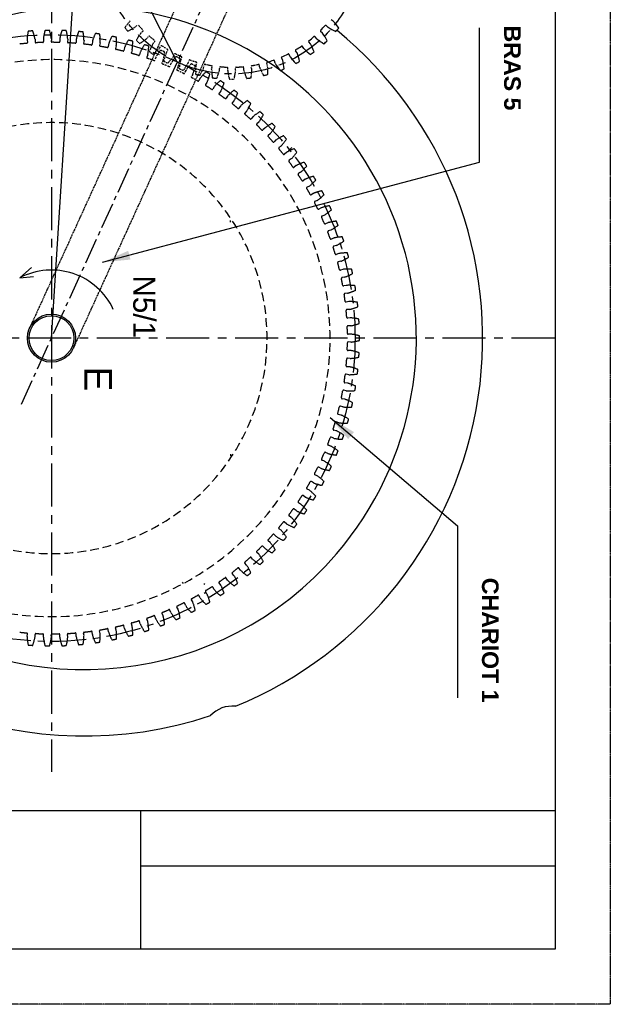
# Model space of a CAD drawing. Extents: x -582 to 7251, y -389 to 3197.
# Tile 2 of 7: x 65 to 279, y 449 to 805. Entities that reach past the tile are written whole.
import ezdxf

# ---------------------------------------------------------------- set-up
doc = ezdxf.new("R2010")
doc.units = 0
doc.header["$LTSCALE"] = 0.25
doc.header["$MEASUREMENT"] = 0
for name, pattern in [('CENTER', [2, 1.25, -0.25, 0.25, -0.25]), ('CENTER2', [1.125, 0.75, -0.125, 0.125, -0.125]), ('HIDDEN', [0.375, 0.25, -0.125]), ('HIDDEN2', [0.1875, 0.125, -0.0625])]:
    doc.linetypes.add(name, pattern=pattern)
doc.layers.get('0').update_dxf_attribs({"linetype": 'CONTINUOUS'})
for name, color, linetype in [('000_01_SPUR_GEAR', 150, 'CONTINUOUS'), ('006_SPINDLE', 110, 'CONTINUOUS'), ('01_BODY', 171, 'CONTINUOUS'), ('039_SPURGEAR', 230, 'CONTINUOUS'), ('064_FRAME', 150, 'CONTINUOUS'), ('15_RING_GEAR_REAR_A', 202, 'CONTINUOUS'), ('16_BACK_PLATE', 50, 'CONTINUOUS'), ('34_SPINDLE', 70, 'CONTINUOUS'), ('36_COLLAR', 150, 'CONTINUOUS'), ('SPRAG_CLUTCH_', 81, 'CONTINUOUS')]:
    doc.layers.add(name, color=color, linetype=linetype)
doc.styles.add('ROMANS', font='romans.shx')
doc.styles.get("Standard").update_dxf_attribs({"font": 'txt', "height": 15})
doc.dimstyles.new('STANDARD5', dxfattribs={"dimscale": 5, "dimtxt": 3.5, "dimasz": 3.5, "dimexe": 1.75, "dimexo": 1.75, "dimgap": 1.75, "dimtad": 1, "dimtxsty": 'ROMANS', "dimcen": 8.75, "dimclrt": 4, "dimazin": 3, "dimtp": 0.005, "dimtm": 0.005, "dimtfac": 1, "dimtofl": 0, "dimtmove": 0, "dimatfit": 3, "dimtolj": 1})

msp = doc.modelspace()

# ---------------------------------------------------------------- linework, layer by layer
at = {"color": 7, "linetype": 'CENTER'}
for p, q in [((278.78, 1042.96), (278.78, 448.96)), ((278.78, 448.96), (-141.22, 448.96))]:
    msp.add_line(p, q, dxfattribs=at)
at = {"color": 7, "linetype": 'CONTINUOUS'}
for p, q in [((258.78, 1022.96), (258.78, 468.96)), ((258.78, 518.96), (-121.22, 518.96)), ((108.78, 518.96), (108.78, 468.96)), ((258.78, 498.96), (108.78, 498.96)), ((258.78, 468.96), (-121.22, 468.96))]:
    msp.add_line(p, q, dxfattribs=at)
at = {"color": 5, "linetype": 'CENTER2', "ltscale": 50}
msp.add_line((65.71, 666.21), (170.69, 896.6), dxfattribs=at)
at = {"color": 1, "linetype": 'CONTINUOUS'}
for q in [(69.43, 715.64), (70.05, 712.42)]:
    msp.add_line((65.14, 711.95), q, dxfattribs=at)
msp.add_arc((76.61, 690.11), 24.66, 24.9989, 117.7062, dxfattribs=at)
at = {"layer": '000_01_SPUR_GEAR', "color": 5, "linetype": 'CONTINUOUS'}
for p, q in [((122.14, 790.06), (46.23, 938.62)), ((76.61, 690.11), (92.36, 938.14))]:
    msp.add_line(p, q, dxfattribs=at)
at = {"layer": '006_SPINDLE', "color": 7, "linetype": 'CENTER'}
for p, q in [((133.97, 837), (112.94, 790.84)), ((149.8, 829.79), (84.52, 686.51)), ((112.94, 790.84), (68.69, 693.72))]:
    msp.add_line(p, q, dxfattribs=at)
at = {"layer": '006_SPINDLE', "color": 5, "linetype": 'CENTER', "ltscale": 40}
for centre, radius in [((141.89, 833.39), 47.64), ((76.61, 690.11), 109.83)]:
    msp.add_circle(centre, radius, dxfattribs=at)
at = {"layer": '006_SPINDLE', "color": 7}
for radius in [8.7, 8.1]:
    msp.add_circle((76.61, 690.11), radius, dxfattribs=at)
at = {"layer": '01_BODY', "color": 5, "linetype": 'CENTER', "ltscale": 50}
for p, q in [((76.61, 844.78), (76.61, 533.15)), ((258.68, 690.11), (-50.9, 690.11))]:
    msp.add_line(p, q, dxfattribs=at)
at = {"layer": '01_BODY', "color": 7}
for centre, radius, start, end in [((88.61, 690.11), 144, 86.9894, 149.5514), ((88.61, 690.11), 144, 292.2659, 50.6978), ((88.61, 690.11), 144, 210.4486, 288.4271), ((142.01, 546.11), 10.8, 83.8218, 136.8711)]:
    msp.add_arc(centre, radius, start, end, dxfattribs=at)
at = {"layer": '039_SPURGEAR', "color": 7, "linetype": 'HIDDEN2', "ltscale": 10}
for p, q in [((106.96, 802.74), (107.64, 803.39)), ((108.98, 800.58), (109.67, 801.22)), ((111.08, 798.6), (111.68, 799.33)), ((113.35, 796.71), (113.96, 797.43)), ((131.65, 788.07), (131.82, 788.99)), ((134.56, 787.5), (134.74, 788.43)), ((137.41, 787.14), (137.47, 788.08)), ((140.37, 786.95), (140.43, 787.88)), ((143.25, 786.94), (143.18, 787.88)), ((146.2, 787.12), (146.15, 788.06)), ((149.06, 787.48), (148.88, 788.4)), ((151.97, 788.03), (151.79, 788.95)), ((154.76, 788.74), (154.46, 789.63))]:
    msp.add_line(p, q, dxfattribs=at)
at = {"layer": '039_SPURGEAR', "color": 7}
for p, q in [((176.71, 802.61), (176.03, 803.26)), ((178.55, 804.83), (177.79, 805.38)), ((172.58, 798.49), (171.98, 799.22)), ((174.68, 800.46), (173.99, 801.1)), ((167.96, 794.92), (167.46, 795.72)), ((170.29, 796.61), (169.69, 797.34)), ((160.25, 790.7), (159.85, 791.55)), ((162.93, 791.96), (162.54, 792.81)), ((165.46, 793.34), (164.95, 794.13)), ((157.57, 789.65), (157.29, 790.54))]:
    msp.add_line(p, q, dxfattribs=at)
at = {"layer": '039_SPURGEAR', "color": 5, "linetype": 'HIDDEN', "ltscale": 10}
for p, q in [((115.68, 795.02), (116.18, 795.81)), ((118.18, 793.43), (118.68, 794.22)), ((120.7, 792.04), (121.1, 792.89)), ((123.37, 790.77), (123.78, 791.62)), ((126.05, 789.71), (126.34, 790.6)), ((128.86, 788.78), (129.16, 789.68))]:
    msp.add_line(p, q, dxfattribs=at)
at = {"layer": '039_SPURGEAR', "color": 7, "linetype": 'HIDDEN2', "ltscale": 10}
for centre, radius, start, end in [((118, 792.52), 17.9, 135.9575, 146.083), ((119.81, 815.21), 20.95, 217.317, 221.7524), ((97.18, 817.73), 17.9, 292.9863, 303.1119), ((141.89, 833.4), 45.22, 221.6076, 224.5863), ((123.31, 789.84), 17.9, 143.1575, 153.283), ((99.5, 812.25), 17.9, 300.1863, 310.3119), ((109.47, 801.44), 0.3, 312.6036, 44.5863), ((111.91, 799.14), 0.3, 52.4054, 140.5572), ((141.89, 833.4), 45.22, 228.8076, 231.7863), ((122.26, 812.58), 20.95, 224.517, 228.9524), ((128.91, 787.86), 17.9, 150.3575, 160.483), ((113.73, 797.63), 0.3, 319.8036, 51.7863), ((125.02, 810.29), 20.95, 231.717, 236.1524), ((114.93, 794.45), 17.9, 328.9863, 339.1119), ((132.12, 788.93), 0.3, 81.2054, 169.3572), ((141.89, 833.4), 45.22, 257.6076, 260.5863), ((134.44, 788.48), 0.3, 348.6036, 80.5863), ((137.77, 788.06), 0.3, 88.4054, 176.5572), ((141.89, 833.4), 45.22, 264.8076, 267.7863), ((140.13, 787.91), 0.3, 355.8036, 87.7863), ((143.48, 787.9), 0.3, 95.6054, 183.7572), ((141.89, 833.4), 45.22, 272.0076, 274.9863), ((145.85, 788.04), 0.3, 3.0036, 94.9863), ((149.17, 788.46), 0.3, 102.8054, 190.9572), ((141.89, 833.4), 45.22, 279.2076, 282.1863), ((151.5, 788.9), 0.3, 10.2036, 102.1863), ((168.7, 794.37), 17.9, 200.7575, 210.883), ((154.75, 789.73), 0.3, 110.0054, 198.1572), ((140.96, 833.11), 45.22, 287.6167, 288.0217), ((137.03, 786.28), 17.9, 357.7863, 7.9119), ((152.46, 787.24), 17.9, 179.1575, 189.283), ((138.24, 805.02), 20.95, 260.517, 264.9524), ((120.02, 791.38), 17.9, 336.1863, 346.3119), ((158.16, 788.93), 17.9, 186.3575, 196.483), ((125.46, 788.97), 17.9, 343.3863, 353.5119), ((163.6, 791.32), 17.9, 193.5575, 203.683), ((145.41, 805.01), 20.95, 274.917, 279.3524), ((131.16, 787.26), 17.9, 350.5863, 0.7119), ((148.94, 805.67), 20.95, 282.117, 286.5524), ((141.83, 804.79), 20.95, 267.717, 272.1524)]:
    msp.add_arc(centre, radius, start, end, dxfattribs=at)
at = {"layer": '039_SPURGEAR', "color": 7}
for centre, radius, start, end in [((141.89, 833.4), 45.22, 315.2076, 318.1863), ((175.82, 803.04), 0.3, 46.2036, 138.1863), ((186.52, 817.59), 17.9, 236.7575, 246.883), ((165.65, 792.42), 17.9, 33.7863, 43.9119), ((163.89, 815.11), 20.95, 318.117, 322.5524), ((141.89, 833.4), 45.22, 308.0076, 310.9863), ((171.75, 799.03), 0.3, 39.0036, 130.9863), ((184.19, 812.12), 17.9, 229.5575, 239.683), ((174.2, 801.32), 0.3, 138.8054, 226.9572), ((160.33, 789.76), 17.9, 26.5863, 36.7119), ((141.89, 833.4), 45.22, 300.8076, 303.7863), ((167.21, 795.56), 0.3, 31.8036, 123.7863), ((181.19, 806.98), 17.9, 222.3575, 232.483), ((169.92, 797.53), 0.3, 131.6054, 219.7572), ((154.71, 787.79), 17.9, 19.3863, 29.5119), ((161.43, 812.5), 20.95, 310.917, 315.3524), ((160.12, 791.68), 0.3, 117.2054, 205.3572), ((141.89, 833.4), 45.22, 293.6076, 296.5863), ((162.26, 792.69), 0.3, 24.6036, 116.5863), ((177.57, 802.27), 17.9, 215.1575, 225.283), ((165.2, 794.3), 0.3, 124.4054, 212.5572), ((148.9, 786.55), 17.9, 12.1863, 22.3119), ((158.65, 810.22), 20.95, 303.717, 308.1524), ((141.89, 833.4), 45.22, 286.7959, 289.3863), ((157, 790.45), 0.3, 17.4036, 109.3863), ((173.38, 798.04), 17.9, 207.9575, 218.083), ((142.97, 786.04), 17.9, 4.9863, 15.1119), ((155.62, 808.3), 20.95, 296.517, 300.9524), ((152.36, 806.77), 20.95, 289.317, 293.7524)]:
    msp.add_arc(centre, radius, start, end, dxfattribs=at)
at = {"layer": '039_SPURGEAR', "color": 5, "linetype": 'HIDDEN', "ltscale": 10}
for centre, radius, start, end in [((102.48, 807.11), 17.9, 307.3863, 317.5119), ((116.44, 795.65), 0.3, 59.6054, 147.7572), ((141.89, 833.4), 45.22, 236.0076, 238.9863), ((134.72, 786.59), 17.9, 157.5575, 167.683), ((118.43, 794.38), 0.3, 327.0036, 58.9863), ((106.09, 802.38), 17.9, 314.5863, 324.7119), ((121.37, 792.76), 0.3, 66.8054, 154.9572), ((141.89, 833.4), 45.22, 243.2076, 246.1863), ((123.51, 791.75), 0.3, 334.2036, 66.1863), ((128.05, 808.36), 20.95, 238.917, 243.3524), ((140.64, 786.06), 17.9, 164.7575, 174.883), ((110.26, 798.13), 17.9, 321.7863, 331.9119), ((126.62, 790.51), 0.3, 74.0054, 162.1572), ((141.89, 833.4), 45.22, 250.4076, 253.3863), ((146.59, 786.28), 17.9, 171.9575, 182.083), ((128.87, 789.77), 0.3, 341.4036, 73.3863), ((131.3, 806.82), 20.95, 246.117, 250.5524), ((134.71, 805.7), 20.95, 253.317, 257.7524)]:
    msp.add_arc(centre, radius, start, end, dxfattribs=at)
at = {"layer": '064_FRAME', "color": 5, "linetype": 'HIDDEN'}
for p in [(128.53, 788.71), (128.58, 788.68)]:
    msp.add_point(p, dxfattribs=at)
at = {"layer": '15_RING_GEAR_REAR_A', "color": 7, "linetype": 'HIDDEN', "ltscale": 150}
for p, q in [((73.69, 798.41), (73.76, 797.47)), ((76.57, 798.45), (76.52, 797.51)), ((79.61, 798.4), (79.63, 797.47)), ((67.78, 798.09), (67.9, 797.15)), ((70.65, 798.28), (70.65, 797.34)), ((82.48, 798.29), (82.38, 797.35)), ((85.51, 798.08), (85.49, 797.14)), ((88.38, 797.8), (88.23, 796.88)), ((91.4, 797.43), (91.32, 796.5)), ((94.24, 797), (94.04, 796.08)), ((97.24, 796.46), (97.11, 795.53)), ((100.06, 795.88), (99.8, 794.97)), ((103.01, 795.18), (102.83, 794.26)), ((105.8, 794.44), (105.5, 793.55)), ((108.71, 793.58), (108.48, 792.67)), ((111.45, 792.69), (111.1, 791.82)), ((130.38, 784.16), (129.96, 783.32)), ((132.86, 782.7), (132.33, 781.92)), ((135.44, 781.08), (134.97, 780.27)), ((137.83, 779.49), (137.26, 778.74)), ((140.32, 777.73), (139.8, 776.94)), ((142.62, 776.01), (142.01, 775.29)), ((145, 774.12), (144.45, 773.36)), ((147.21, 772.28), (146.56, 771.6)), ((149.49, 770.26), (148.9, 769.53)), ((151.6, 768.3), (150.91, 767.65)), ((153.76, 766.16), (153.13, 765.47)), ((155.75, 764.08), (155.03, 763.48)), ((157.8, 761.84), (157.13, 761.18)), ((159.67, 759.65), (158.92, 759.09)), ((161.59, 757.3), (160.89, 756.67)), ((163.35, 755.01), (162.57, 754.49)), ((165.13, 752.55), (164.4, 751.97)), ((166.76, 750.18), (165.95, 749.7)), ((168.41, 747.63), (167.64, 747.09)), ((169.91, 745.17), (169.07, 744.73)), ((171.42, 742.53), (170.62, 742.03)), ((172.78, 739.99), (171.92, 739.6)), ((174.14, 737.27), (173.31, 736.82)), ((175.36, 734.66), (174.48, 734.32)), ((176.57, 731.88), (175.72, 731.47)), ((177.64, 729.2), (176.75, 728.91)), ((178.7, 726.35), (177.83, 725.99)), ((179.62, 723.63), (178.72, 723.38)), ((180.52, 720.72), (179.64, 720.41)), ((181.3, 717.95), (180.38, 717.76)), ((182.04, 715), (181.14, 714.74)), ((182.67, 712.19), (181.74, 712.05)), ((183.24, 709.21), (182.33, 708.99)), ((183.71, 706.37), (182.78, 706.28)), ((184.13, 703.36), (183.2, 703.19)), ((184.44, 700.49), (183.5, 700.45)), ((184.69, 697.47), (183.76, 697.35)), ((184.85, 694.59), (183.91, 694.6)), ((184.93, 691.55), (183.99, 691.49)), ((184.93, 688.67), (183.99, 688.74)), ((184.85, 685.64), (183.91, 685.62)), ((184.69, 682.76), (183.76, 682.87)), ((184.44, 679.73), (183.5, 679.77)), ((183.71, 673.86), (182.78, 673.95)), ((184.13, 676.87), (183.2, 677.03)), ((183.24, 671.02), (182.33, 671.23)), ((182.67, 668.03), (181.74, 668.18)), ((182.04, 665.22), (181.14, 665.49)), ((180.52, 659.5), (179.64, 659.81)), ((181.3, 662.27), (180.38, 662.47)), ((179.62, 656.6), (178.72, 656.84)), ((178.7, 653.87), (177.83, 654.23)), ((176.57, 648.35), (175.72, 648.76)), ((177.64, 651.02), (176.75, 651.31)), ((175.36, 645.56), (174.48, 645.9)), ((174.14, 642.95), (173.31, 643.41)), ((171.42, 637.7), (170.62, 638.2)), ((172.78, 640.24), (171.92, 640.63)), ((169.91, 635.06), (169.07, 635.49)), ((168.41, 632.6), (167.64, 633.14)), ((165.13, 627.67), (164.4, 628.25)), ((166.76, 630.05), (165.95, 630.53)), ((163.35, 625.21), (162.57, 625.74)), ((159.67, 620.57), (158.92, 621.14)), ((161.59, 622.93), (160.89, 623.55)), ((155.75, 616.14), (155.03, 616.75)), ((157.8, 618.39), (157.13, 619.05)), ((153.76, 614.06), (153.13, 614.76)), ((149.49, 609.96), (148.9, 610.69)), ((151.6, 611.93), (150.91, 612.57)), ((145, 606.1), (144.45, 606.86)), ((147.21, 607.95), (146.56, 608.63)), ((140.32, 602.49), (139.8, 603.28)), ((142.62, 604.22), (142.01, 604.93)), ((135.44, 599.15), (134.97, 599.96)), ((137.83, 600.74), (137.26, 601.49)), ((127.72, 594.6), (127.23, 595.4)), ((130.38, 596.07), (129.96, 596.91)), ((132.86, 597.53), (132.33, 598.31)), ((122.43, 591.95), (121.99, 592.78)), ((125.16, 593.27), (124.79, 594.13)), ((111.45, 587.54), (111.1, 588.41)), ((114.31, 588.55), (114.03, 589.45)), ((117, 589.59), (116.6, 590.44)), ((119.8, 590.76), (119.47, 591.65)), ((97.24, 583.76), (97.11, 584.69)), ((100.06, 584.35), (99.8, 585.25)), ((103.01, 585.05), (102.83, 585.97)), ((105.8, 585.79), (105.5, 586.68)), ((108.71, 586.65), (108.48, 587.56)), ((67.78, 582.14), (67.9, 583.07)), ((70.65, 581.94), (70.65, 582.88)), ((73.69, 581.82), (73.76, 582.76)), ((76.57, 581.78), (76.52, 582.72)), ((79.61, 581.82), (79.63, 582.76)), ((82.48, 581.94), (82.38, 582.87)), ((85.51, 582.15), (85.49, 583.09)), ((88.38, 582.42), (88.23, 583.35)), ((91.4, 582.79), (91.32, 583.73)), ((94.24, 583.23), (94.04, 584.14))]:
    msp.add_line(p, q, dxfattribs=at)
at = {"layer": '15_RING_GEAR_REAR_A', "color": 5, "linetype": 'HIDDEN', "ltscale": 10}
for p, q in [((114.31, 791.67), (114.03, 790.77)), ((117, 790.63), (116.6, 789.78)), ((119.8, 789.46), (119.47, 788.58)), ((122.43, 788.28), (121.99, 787.45)), ((125.16, 786.95), (124.79, 786.09)), ((127.72, 785.63), (127.23, 784.83))]:
    msp.add_line(p, q, dxfattribs=at)
at = {"layer": '15_RING_GEAR_REAR_A', "color": 7, "linetype": 'HIDDEN', "ltscale": 150}
for centre, radius, start, end in [((85.66, 797.3), 17.9, 167.3647, 177.4902), ((70.43, 780.38), 20.95, 91.6953, 96.1308), ((53.04, 795.07), 17.9, 10.3359, 20.4614), ((91.5, 796.65), 17.9, 164.2343, 174.3598), ((75.37, 780.58), 20.95, 88.5649, 93.0003), ((58.81, 796.2), 17.9, 7.2054, 17.331), ((97.3, 795.67), 17.9, 161.1038, 171.2293), ((80.31, 780.52), 20.95, 85.4345, 89.8699), ((64.63, 797.01), 17.9, 4.075, 14.2005), ((103.03, 794.39), 17.9, 157.9734, 168.0989), ((85.24, 780.18), 20.95, 82.304, 86.7394), ((70.48, 797.51), 17.9, 0.9446, 11.0701), ((108.69, 792.79), 17.9, 154.843, 164.9685), ((90.15, 779.57), 20.95, 79.1736, 83.609), ((76.36, 797.68), 17.9, 357.8141, 7.9396), ((114.25, 790.88), 17.9, 151.7125, 161.838), ((95.02, 778.7), 20.95, 76.0432, 80.4786), ((82.23, 797.54), 17.9, 354.6837, 4.8092), ((76.61, 690.11), 107.08, 94.7944, 96.1621), ((67.61, 797.11), 0.3, 279.5837, 7.7356), ((70.95, 797.34), 0.3, 180.0905, 268.2423), ((76.61, 690.11), 107.08, 91.6639, 93.0317), ((73.46, 797.45), 0.3, 276.4533, 4.6051), ((76.82, 797.49), 0.3, 176.9601, 265.1119), ((76.61, 690.11), 107.08, 88.5335, 89.9013), ((79.33, 797.46), 0.3, 273.3229, 1.4747), ((82.68, 797.32), 0.3, 173.8297, 261.9815), ((76.61, 690.11), 107.08, 85.4031, 86.7708), ((85.19, 797.15), 0.3, 270.1924, 358.3442), ((88.53, 796.83), 0.3, 170.6992, 258.851), ((76.61, 690.11), 107.08, 82.2726, 83.6404), ((91.02, 796.52), 0.3, 267.062, 355.2138), ((94.34, 796.02), 0.3, 167.5688, 255.7206), ((76.61, 690.11), 107.08, 79.1422, 80.51), ((96.81, 795.57), 0.3, 263.9316, 352.0834), ((100.09, 794.89), 0.3, 164.4384, 252.5902), ((119.69, 788.68), 17.9, 148.5821, 158.7076), ((99.83, 777.56), 20.95, 72.9127, 77.3481), ((88.09, 797.07), 17.9, 351.5533, 1.6788), ((125.01, 786.18), 17.9, 145.4517, 155.5772), ((104.57, 776.16), 20.95, 69.7823, 74.2177), ((93.91, 796.28), 17.9, 348.4228, 358.5483), ((76.61, 690.11), 107.08, 76.0118, 77.3795), ((102.54, 794.31), 0.3, 260.8011, 348.9529), ((105.78, 793.45), 0.3, 161.3079, 249.4597), ((76.61, 690.11), 107.08, 72.8813, 74.2491), ((108.19, 792.74), 0.3, 257.6707, 345.8225), ((111.38, 791.71), 0.3, 158.1775, 246.3293), ((144.69, 773.4), 17.9, 132.9299, 143.0554), ((122.56, 768.06), 20.95, 57.2606, 61.696), ((116.52, 790), 17.9, 335.9011, 346.0266), ((129.69, 783.45), 0.3, 245.149, 333.3008), ((132.58, 781.75), 0.3, 145.6558, 233.8076), ((76.61, 690.11), 107.08, 57.2292, 58.5969), ((149.13, 769.56), 17.9, 129.7995, 139.925), ((126.75, 765.43), 20.95, 54.1301, 58.5655), ((121.92, 787.68), 17.9, 332.7707, 342.8962), ((134.71, 780.42), 0.3, 242.0185, 330.1703), ((137.5, 778.56), 0.3, 142.5253, 230.6771), ((76.61, 690.11), 107.08, 54.0987, 55.4665), ((153.36, 765.48), 17.9, 126.669, 136.7946), ((127.18, 785.06), 17.9, 329.6402, 339.7657), ((130.78, 762.58), 20.95, 50.9997, 55.4351), ((139.55, 777.11), 0.3, 238.8881, 327.0399), ((142.24, 775.1), 0.3, 139.3949, 227.5467), ((76.61, 690.11), 107.08, 50.9683, 52.3361), ((157.36, 761.17), 17.9, 123.5386, 133.6641), ((132.28, 782.15), 17.9, 326.5098, 336.6353), ((134.66, 759.51), 20.95, 47.8692, 52.3047), ((144.21, 773.54), 0.3, 235.7577, 323.9095), ((146.78, 771.39), 0.3, 136.2644, 224.4163), ((76.61, 690.11), 107.08, 47.8379, 49.2056), ((161.12, 756.66), 17.9, 120.4082, 130.5337), ((137.23, 778.97), 17.9, 323.3793, 333.5049), ((138.36, 756.24), 20.95, 44.7388, 49.1742), ((148.66, 769.72), 0.3, 232.6272, 320.779), ((151.11, 767.44), 0.3, 133.134, 221.2858), ((76.61, 690.11), 107.08, 44.7074, 46.0752), ((164.63, 751.94), 17.9, 117.2777, 127.4033), ((141.99, 775.53), 17.9, 320.2489, 330.3744), ((141.88, 752.77), 20.95, 41.6084, 46.0438), ((152.9, 765.67), 0.3, 229.4968, 317.6486), ((155.23, 763.25), 0.3, 130.0036, 218.1554), ((76.61, 690.11), 107.08, 41.577, 42.9448), ((167.88, 747.04), 17.9, 114.1473, 124.2728), ((145.21, 749.11), 20.95, 38.4779, 42.9134), ((156.92, 761.39), 0.3, 226.3664, 314.5182), ((146.56, 771.83), 17.9, 317.1185, 327.244), ((159.1, 758.85), 0.3, 126.8731, 215.0249), ((76.61, 690.11), 107.08, 38.4466, 39.8143), ((160.69, 756.9), 0.3, 223.2359, 311.3877), ((170.85, 741.97), 17.9, 111.0169, 121.1424), ((150.92, 767.89), 17.9, 313.988, 324.1136), ((148.33, 745.28), 20.95, 35.3475, 39.7829), ((162.73, 754.24), 0.3, 123.7427, 211.8945), ((76.61, 690.11), 107.08, 35.3161, 36.6839), ((173.54, 736.75), 17.9, 107.8864, 118.012), ((155.05, 763.72), 17.9, 310.8576, 320.9831), ((151.23, 741.28), 20.95, 32.2171, 36.6525), ((164.21, 752.21), 0.3, 220.1055, 308.2573), ((166.11, 749.44), 0.3, 120.6123, 208.7641), ((76.61, 690.11), 107.08, 32.1857, 33.5534), ((175.94, 731.39), 17.9, 104.756, 114.8815), ((153.91, 737.13), 20.95, 29.0866, 33.5221), ((167.47, 747.33), 0.3, 216.9751, 305.1269), ((158.95, 759.32), 17.9, 307.7272, 317.8527), ((169.21, 744.47), 0.3, 117.4818, 205.6336), ((76.61, 690.11), 107.08, 29.0552, 30.423), ((170.46, 742.28), 0.3, 213.8446, 301.9964), ((178.05, 725.9), 17.9, 101.6256, 111.7511), ((162.61, 754.72), 17.9, 304.5967, 314.7223), ((156.37, 732.83), 20.95, 25.9562, 30.3916), ((172.04, 739.33), 0.3, 114.3514, 202.5032), ((76.61, 690.11), 107.08, 25.9248, 27.2926), ((179.85, 720.31), 17.9, 98.4951, 108.6207), ((158.58, 728.41), 20.95, 22.8258, 27.2612), ((173.17, 737.08), 0.3, 210.7142, 298.866), ((174.59, 734.04), 0.3, 111.221, 199.3728), ((166.01, 749.93), 17.9, 301.4663, 311.5918), ((76.61, 690.11), 107.08, 22.7944, 24.1621), ((175.59, 731.74), 0.3, 207.5837, 295.7356), ((181.35, 714.62), 17.9, 95.3647, 105.4902), ((169.14, 744.96), 17.9, 298.3359, 308.4614), ((160.55, 723.88), 20.95, 19.6953, 24.1308), ((176.84, 728.63), 0.3, 108.0905, 196.2423), ((76.61, 690.11), 107.08, 19.6639, 21.0317), ((177.71, 726.27), 0.3, 204.4533, 292.6051), ((182.53, 708.87), 17.9, 92.2343, 102.3598), ((172, 739.82), 17.9, 295.2054, 305.331), ((162.27, 719.25), 20.95, 16.5649, 21.0003), ((178.79, 723.1), 0.3, 104.9601, 193.1119), ((76.61, 690.11), 107.08, 16.5335, 17.9013), ((179.54, 720.69), 0.3, 201.3229, 289.4747), ((183.4, 703.06), 17.9, 89.1038, 99.2293), ((163.73, 714.52), 20.95, 13.4345, 17.8699), ((180.44, 717.47), 0.3, 101.8297, 189.9815), ((76.61, 690.11), 107.08, 13.4031, 14.7708), ((174.57, 734.54), 17.9, 292.075, 302.2005), ((181.06, 715.03), 0.3, 198.1924, 286.3442), ((183.94, 697.2), 17.9, 85.9734, 96.0989), ((176.85, 729.12), 17.9, 288.9446, 299.0701), ((164.93, 709.73), 20.95, 10.304, 14.7394), ((181.78, 711.75), 0.3, 98.6992, 186.851), ((76.61, 690.11), 107.08, 10.2726, 11.6404), ((182.26, 709.29), 0.3, 195.062, 283.2138), ((182.81, 705.98), 0.3, 95.5688, 183.7206), ((76.61, 690.11), 107.08, 7.1422, 8.51), ((184.17, 691.33), 17.9, 82.843, 92.9685), ((178.83, 723.59), 17.9, 285.8141, 295.9396), ((165.87, 704.88), 20.95, 7.1736, 11.609), ((183.15, 703.49), 0.3, 191.9316, 280.0834), ((184.08, 685.46), 17.9, 79.7125, 89.838), ((166.55, 699.98), 20.95, 4.0432, 8.4786), ((183.51, 700.16), 0.3, 92.4384, 180.5902), ((76.61, 690.11), 107.08, 4.0118, 5.3795), ((180.51, 717.96), 17.9, 282.6837, 292.8092), ((183.72, 697.65), 0.3, 188.8011, 276.9529), ((183.66, 679.59), 17.9, 76.5821, 86.7076), ((181.88, 712.24), 17.9, 279.5533, 289.6788), ((166.95, 695.05), 20.95, 0.9127, 5.3481), ((183.9, 694.3), 0.3, 89.3079, 177.4597), ((76.61, 690.11), 107.08, 0.8813, 2.2491), ((183.97, 691.79), 0.3, 185.6707, 273.8225), ((182.93, 673.76), 17.9, 73.4517, 83.5772), ((76.61, 690.11), 107.08, 357.7509, 359.1187), ((183.97, 688.44), 0.3, 86.1775, 174.3293), ((182.93, 706.46), 17.9, 276.4228, 286.5483), ((167.09, 690.11), 20.95, 357.7823, 2.2177), ((183.9, 685.92), 0.3, 182.5403, 270.6921), ((181.88, 667.98), 17.9, 70.3212, 80.4467), ((166.95, 685.17), 20.95, 354.6519, 359.0873), ((76.61, 690.11), 107.08, 354.6205, 355.9882), ((183.72, 682.58), 0.3, 83.0471, 171.1989), ((183.66, 700.63), 17.9, 273.2924, 283.4179), ((183.51, 680.07), 0.3, 179.4098, 267.5616), ((180.51, 662.27), 17.9, 67.1908, 77.3163), ((166.55, 680.25), 20.95, 351.5214, 355.9568), ((76.61, 690.11), 107.08, 351.49, 352.8578), ((182.81, 674.25), 0.3, 176.2794, 264.4312), ((183.15, 676.74), 0.3, 79.9166, 168.0684), ((178.83, 656.63), 17.9, 64.0604, 74.1859), ((184.08, 694.77), 17.9, 270.162, 280.2875), ((76.61, 690.11), 107.08, 348.3596, 349.7274), ((182.26, 670.94), 0.3, 76.7862, 164.938), ((184.17, 688.89), 17.9, 267.0315, 277.157), ((165.87, 675.35), 20.95, 348.391, 352.8264), ((181.78, 668.47), 0.3, 173.149, 261.3008), ((176.85, 651.1), 17.9, 60.9299, 71.0554), ((164.93, 670.5), 20.95, 345.2606, 349.696), ((76.61, 690.11), 107.08, 345.2292, 346.5969), ((181.06, 665.2), 0.3, 73.6558, 161.8076), ((183.94, 683.02), 17.9, 263.9011, 274.0266), ((76.61, 690.11), 107.08, 342.0987, 343.4665), ((179.54, 659.53), 0.3, 70.5253, 158.6771), ((180.44, 662.76), 0.3, 170.0185, 258.1703), ((183.4, 677.17), 17.9, 260.7707, 270.8962), ((174.57, 645.69), 17.9, 57.7995, 67.925), ((163.73, 665.7), 20.95, 342.1301, 346.5655), ((178.79, 657.13), 0.3, 166.8881, 255.0399), ((172, 640.4), 17.9, 54.669, 64.7946), ((76.61, 690.11), 107.08, 338.9683, 340.3361), ((177.71, 653.96), 0.3, 67.3949, 155.5467), ((182.53, 671.36), 17.9, 257.6402, 267.7657), ((162.27, 660.98), 20.95, 338.9997, 343.4351), ((175.59, 648.49), 0.3, 64.2644, 152.4163), ((176.84, 651.6), 0.3, 163.7577, 251.9095), ((169.14, 635.27), 17.9, 51.5386, 61.6641), ((160.55, 656.35), 20.95, 335.8692, 340.3047), ((174.59, 646.18), 0.3, 160.6272, 248.779), ((76.61, 690.11), 107.08, 335.8379, 337.2056), ((166.01, 630.3), 17.9, 48.4082, 58.5337), ((181.35, 665.6), 17.9, 254.5098, 264.6353), ((76.61, 690.11), 107.08, 332.7074, 334.0752), ((173.17, 643.15), 0.3, 61.134, 149.2858), ((179.85, 659.92), 17.9, 251.3793, 261.5049), ((158.58, 651.81), 20.95, 332.7388, 337.1742), ((76.61, 690.11), 107.08, 329.577, 330.9448), ((170.46, 637.94), 0.3, 58.0036, 146.1554), ((172.04, 640.9), 0.3, 157.4968, 245.6486), ((162.61, 625.5), 17.9, 45.2777, 55.4033), ((156.37, 647.39), 20.95, 329.6084, 334.0438), ((169.21, 635.76), 0.3, 154.3664, 242.5182), ((158.95, 620.9), 17.9, 42.1473, 52.2728), ((178.05, 654.33), 17.9, 248.2489, 258.3744), ((166.11, 630.78), 0.3, 151.2359, 239.3877), ((76.61, 690.11), 107.08, 326.4466, 327.8143), ((167.47, 632.9), 0.3, 54.8731, 143.0249), ((175.94, 648.84), 17.9, 245.1185, 255.244), ((153.91, 643.1), 20.95, 326.4779, 330.9134), ((76.61, 690.11), 107.08, 323.3161, 324.6839), ((164.21, 628.02), 0.3, 51.7427, 139.8945), ((173.54, 643.48), 17.9, 241.988, 252.1136), ((155.05, 616.51), 17.9, 39.0169, 49.1424), ((151.23, 638.95), 20.95, 323.3475, 327.7829), ((162.73, 625.99), 0.3, 148.1055, 236.2573), ((150.92, 612.33), 17.9, 35.8864, 46.012), ((159.1, 621.38), 0.3, 144.9751, 233.1269), ((76.61, 690.11), 107.08, 320.1857, 321.5534), ((146.56, 608.39), 17.9, 32.756, 42.8815), ((160.69, 623.33), 0.3, 48.6123, 136.7641), ((170.85, 638.25), 17.9, 238.8576, 248.9831), ((148.33, 634.95), 20.95, 320.2171, 324.6525), ((155.23, 616.98), 0.3, 141.8446, 229.9964), ((76.61, 690.11), 107.08, 317.0552, 318.423), ((156.92, 618.84), 0.3, 45.4818, 133.6336), ((167.88, 633.18), 17.9, 235.7272, 245.8527), ((145.21, 631.12), 20.95, 317.0866, 321.5221), ((76.61, 690.11), 107.08, 313.9248, 315.2926), ((152.9, 614.56), 0.3, 42.3514, 130.5032), ((164.63, 628.28), 17.9, 232.5967, 242.7223), ((141.99, 604.69), 17.9, 29.6256, 39.7511), ((141.88, 627.46), 20.95, 313.9562, 318.3916), ((76.61, 690.11), 107.08, 310.7944, 312.1621), ((148.66, 610.5), 0.3, 39.221, 127.3728), ((161.12, 623.57), 17.9, 229.4663, 239.5918), ((151.11, 612.79), 0.3, 138.7142, 226.866), ((137.23, 601.25), 17.9, 26.4951, 36.6207), ((76.61, 690.11), 107.08, 307.6639, 309.0317), ((144.21, 606.69), 0.3, 36.0905, 124.2423), ((157.36, 619.05), 17.9, 226.3359, 236.4614), ((146.78, 608.84), 0.3, 135.5837, 223.7356), ((132.28, 598.07), 17.9, 23.3647, 33.4902), ((138.36, 623.99), 20.95, 310.8258, 315.2612), ((76.61, 690.11), 107.08, 304.5335, 305.9013), ((139.55, 603.12), 0.3, 32.9601, 121.1119), ((153.36, 614.75), 17.9, 223.2054, 233.331), ((142.24, 605.13), 0.3, 132.4533, 220.6051), ((127.18, 595.17), 17.9, 20.2343, 30.3598), ((134.66, 620.71), 20.95, 307.6953, 312.1308), ((76.61, 690.11), 107.08, 301.4031, 302.7708), ((134.71, 599.81), 0.3, 29.8297, 117.9815), ((149.13, 610.67), 17.9, 220.075, 230.2005), ((137.5, 601.67), 0.3, 129.3229, 217.4747), ((121.92, 592.55), 17.9, 17.1038, 27.2293), ((130.78, 617.65), 20.95, 304.5649, 309.0003), ((127.49, 595.56), 0.3, 123.062, 211.2138), ((76.61, 690.11), 107.08, 298.2726, 299.6404), ((129.69, 596.77), 0.3, 26.6992, 114.851), ((144.69, 606.83), 17.9, 216.9446, 227.0701), ((132.58, 598.48), 0.3, 126.1924, 214.3442), ((116.52, 590.22), 17.9, 13.9734, 24.0989), ((126.75, 614.8), 20.95, 301.4345, 305.8699), ((76.61, 690.11), 107.08, 292.0118, 293.3795), ((119.19, 591.54), 0.3, 20.4384, 108.5902), ((122.25, 592.92), 0.3, 119.9316, 208.0834), ((76.61, 690.11), 107.08, 295.1422, 296.51), ((105.39, 586.46), 17.9, 7.7125, 17.838), ((124.51, 594.01), 0.3, 23.5688, 111.7206), ((140.04, 603.23), 17.9, 213.8141, 223.9396), ((111.01, 588.19), 17.9, 10.843, 20.9685), ((122.56, 612.17), 20.95, 298.304, 302.7394), ((111.38, 588.52), 0.3, 113.6707, 201.8225), ((76.61, 690.11), 107.08, 288.8813, 290.2491), ((113.75, 589.36), 0.3, 17.3079, 105.4597), ((130.18, 596.83), 17.9, 207.5533, 217.6788), ((116.88, 590.57), 0.3, 116.8011, 204.9529), ((99.68, 585.05), 17.9, 4.5821, 14.7076), ((135.2, 599.9), 17.9, 210.6837, 220.8092), ((113.78, 607.62), 20.95, 292.0432, 296.4786), ((118.23, 609.78), 20.95, 295.1736, 299.609), ((76.61, 690.11), 107.08, 279.49, 280.8578), ((96.81, 584.65), 0.3, 7.9166, 96.0684), ((100.09, 585.33), 0.3, 107.4098, 195.5616), ((76.61, 690.11), 107.08, 282.6205, 283.9882), ((102.54, 585.91), 0.3, 11.0471, 99.1989), ((119.69, 591.55), 17.9, 201.2924, 211.4179), ((105.78, 586.77), 0.3, 110.5403, 198.6921), ((76.61, 690.11), 107.08, 285.7509, 287.1187), ((88.09, 583.16), 17.9, 358.3212, 8.4467), ((108.19, 587.48), 0.3, 14.1775, 102.3293), ((125.01, 594.05), 17.9, 204.4228, 214.5483), ((93.91, 583.94), 17.9, 1.4517, 11.5772), ((109.22, 605.72), 20.95, 288.9127, 293.3481), ((76.61, 690.11), 107.08, 263.8379, 265.2056), ((67.61, 583.11), 0.3, 352.2644, 80.4163), ((85.66, 582.92), 17.9, 182.5098, 192.6353), ((53.04, 585.16), 17.9, 339.5386, 349.6641), ((70.95, 582.88), 0.3, 91.7577, 179.9095), ((76.61, 690.11), 107.08, 266.9683, 268.3361), ((73.46, 582.78), 0.3, 355.3949, 83.5467), ((91.5, 583.58), 17.9, 185.6402, 195.7657), ((58.81, 584.03), 17.9, 342.669, 352.7946), ((76.82, 582.73), 0.3, 94.8881, 183.0399), ((76.61, 690.11), 107.08, 270.0987, 271.4665), ((79.33, 582.77), 0.3, 358.5253, 86.6771), ((97.3, 584.55), 17.9, 188.7707, 198.8962), ((64.63, 583.21), 17.9, 345.7995, 355.925), ((82.68, 582.91), 0.3, 98.0185, 186.1703), ((76.61, 690.11), 107.08, 273.2292, 274.5969), ((85.19, 583.08), 0.3, 1.6558, 89.8076), ((103.03, 585.84), 17.9, 191.9011, 202.0266), ((70.48, 582.72), 17.9, 348.9299, 359.0554), ((88.53, 583.4), 0.3, 101.149, 189.3008), ((76.61, 690.11), 107.08, 276.3596, 277.7274), ((91.02, 583.71), 0.3, 4.7862, 92.938), ((108.69, 587.44), 17.9, 195.0315, 205.157), ((94.34, 584.21), 0.3, 104.2794, 192.4312), ((76.36, 582.54), 17.9, 352.0604, 2.1859), ((114.25, 589.34), 17.9, 198.162, 208.2875), ((95.02, 601.53), 20.95, 279.5214, 283.9568), ((82.23, 582.69), 17.9, 355.1908, 5.3163), ((99.83, 602.66), 20.95, 282.6519, 287.0873), ((104.57, 604.06), 20.95, 285.7823, 290.2177), ((70.43, 599.84), 20.95, 263.8692, 268.3047), ((75.37, 599.64), 20.95, 266.9997, 271.4351), ((80.31, 599.71), 20.95, 270.1301, 274.5655), ((85.24, 600.05), 20.95, 273.2606, 277.696), ((90.15, 600.65), 20.95, 276.391, 280.8264)]:
    msp.add_arc(centre, radius, start, end, dxfattribs=at)
at = {"layer": '15_RING_GEAR_REAR_A', "color": 5, "linetype": 'HIDDEN', "ltscale": 10}
for centre, radius, start, end in [((76.61, 690.11), 107.08, 69.7509, 71.1187), ((130.18, 783.39), 17.9, 142.3212, 152.4467), ((109.22, 774.51), 20.95, 66.6519, 71.0873), ((99.68, 795.18), 17.9, 345.2924, 355.4179), ((135.2, 780.33), 17.9, 139.1908, 149.3163), ((113.78, 772.6), 20.95, 63.5214, 67.9568), ((105.39, 793.76), 17.9, 342.162, 352.2875), ((113.75, 790.86), 0.3, 254.5403, 342.6921), ((116.88, 789.66), 0.3, 155.0471, 243.1989), ((76.61, 690.11), 107.08, 66.6205, 67.9882), ((119.19, 788.69), 0.3, 251.4098, 339.5616), ((140.04, 776.99), 17.9, 136.0604, 146.1859), ((118.23, 770.45), 20.95, 60.391, 64.8264), ((111.01, 792.04), 17.9, 339.0315, 349.157), ((122.25, 787.31), 0.3, 151.9166, 240.0684), ((76.61, 690.11), 107.08, 63.49, 64.8578), ((124.51, 786.21), 0.3, 248.2794, 336.4312), ((127.49, 784.67), 0.3, 148.7862, 236.938), ((76.61, 690.11), 107.08, 60.3596, 61.7274)]:
    msp.add_arc(centre, radius, start, end, dxfattribs=at)
at = {"layer": '15_RING_GEAR_REAR_A', "color": 5, "linetype": 'HIDDEN', "ltscale": 50}
for radius, start, end in [(100.8, 207.9826, 152.0174), (78, 208.0725, 151.9275)]:
    msp.add_arc((76.61, 690.11), radius, start, end, dxfattribs=at)
at = {"layer": '16_BACK_PLATE', "color": 7}
for start, end in [(319.3941, 143.1301), (233.1302, 319.3941)]:
    msp.add_arc((88.61, 690.11), 120, start, end, dxfattribs=at)
at = {"layer": '34_SPINDLE', "color": 7}
for p, q in [((141.41, 732.11), (141.41, 732.71)), ((141.41, 648.11), (141.41, 647.51))]:
    msp.add_line(p, q, dxfattribs=at)
at = {"layer": '36_COLLAR', "color": 7}
msp.add_line((162.39, 757.91), (163.59, 759.11), dxfattribs=at)
at = {"layer": 'SPRAG_CLUTCH_', "color": 7}
for p, q in [((123.84, 601.74), (124.3, 601.28)), ((131.81, 600.98), (132.11, 601.28)), ((131.81, 597.98), (132.11, 597.68))]:
    msp.add_line(p, q, dxfattribs=at)

# ---------------------------------------------------------------- texts
at = {"linetype": 'CONTINUOUS'}
msp.add_text('N5/1', height=8, rotation=270, dxfattribs=at).set_placement((106.19, 712.77))
at = {"linetype": 'CENTER2'}
msp.add_text('E', height=10, rotation=270, dxfattribs=at).set_placement((88.49, 679.82))
at = {"color": 4, "linetype": 'CENTER2', "char_height": 6, "rotation": 270, "style": 'ROMANS'}
for s, insert, attachment_point in [('\\A1;\\fArial|b1|i0|c0|p34;\\C256;BRAS 5', (243.33, 772.52), 6), ('\\A1;\\fArial|b1|i0|c0|p34;\\C256;CHARIOT 1', (235.31, 603.37), 4)]:
    msp.add_mtext(s, dxfattribs=dict(at, insert=insert, attachment_point=attachment_point))

# ---------------------------------------------------------------- leaders
at = {"color": 5, "linetype": 'CONTINUOUS', "annotation_type": 0, "has_hookline": 1, "horizontal_direction": (0, -1, 0)}
for points, hookline_direction, text_width in [([(95.1, 717.57), (231.48, 753.77), (231.48, 763.77)], 1, 29.87), ([(177.38, 661.33), (223.45, 622.12), (223.45, 612.12)], 0, 43.41)]:
    msp.add_leader(points, dimstyle='STANDARD5', override={"dimasz": 2}, dxfattribs=dict(at, hookline_direction=hookline_direction, text_width=text_width))

doc.saveas('drawing.dxf')
